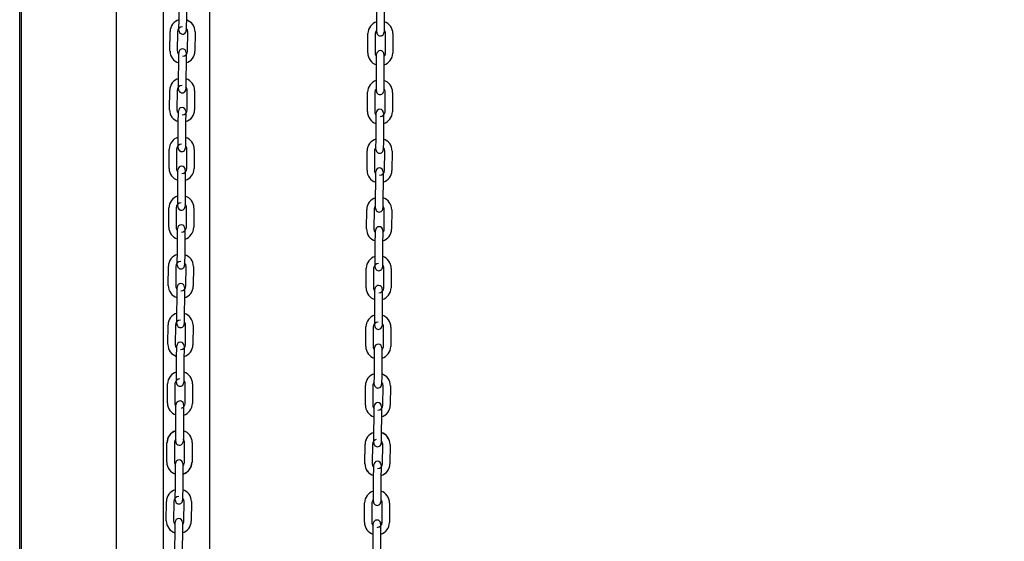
# Model space of a CAD drawing. Header units: inches. Extents: x 170 to 312, y 215 to 248.
# Tile 204 of 256: x 209.906 to 210.963, y 221.437 to 221.997. Entities that reach past the tile are written whole.
import ezdxf

# ---------------------------------------------------------------- set-up
doc = ezdxf.new("R2010")
doc.units = ezdxf.units.IN
doc.header["$LTSCALE"] = 0.25
doc.header["$MEASUREMENT"] = 0
doc.layers.add('ANNOTATIONS', color=1, linetype='Continuous')
doc.layers.add('MOTOR LH', color=7, linetype='Continuous')
doc.styles.add('ARIAL', font='arial.ttf', dxfattribs={"height": 0.09375})
doc.dimstyles.new('STANDARD$0', dxfattribs={"dimtxt": 0.09375, "dimasz": 0.09375, "dimexe": 0.03125, "dimexo": 0.046875, "dimgap": 0.09, "dimtad": 0, "dimtih": 1, "dimtoh": 1, "dimdec": 4, "dimzin": 0, "dimdsep": 46, "dimtxsty": 'ARIAL', "dimcen": 0.09, "dimadec": 0, "dimazin": 0, "dimtfac": 1, "dimtdec": 4, "dimtofl": 0, "dimtmove": 0, "dimatfit": 1, "dimfxl": 1, "dimtolj": 1, "dimtzin": 0, "dimarcsym": 0})

# ---------------------------------------------------------------- blocks, each defined once
blk = doc.blocks.new('*D154')
at = {"layer": 'ANNOTATIONS', "color": 0, "lineweight": -2, "transparency": 16777216}
for p, q in [((209.953, 224.4367), (211.799, 224.4367)), ((211.7677, 224.343), (211.7677, 222.6434)), ((211.7677, 220.5089), (211.7677, 222.2085)), ((211.0372, 220.4151), (211.799, 220.4151))]:
    blk.add_line(p, q, dxfattribs=at)
at = {"layer": 'ANNOTATIONS', "color": 0, "transparency": 16777216}
for points in [[(211.7521, 224.343), (211.7833, 224.343), (211.7677, 224.4367)], [(211.7521, 220.5089), (211.7833, 220.5089), (211.7677, 220.4151)]]:
    blk.add_solid(points, dxfattribs=at)
at = {"layer": 'defpoints', "color": 0, "transparency": 16777216}
for p in [(209.9061, 224.4367), (210.9903, 220.4151), (211.7677, 220.4151)]:
    blk.add_point(p, dxfattribs=at)
at = {"layer": 'ANNOTATIONS', "color": 0, "transparency": 16777216, "insert": (211.7677, 222.4259), "char_height": 0.09375, "attachment_point": 5, "style": 'ARIAL'}
blk.add_mtext('\\A1;OPENING\\PHEIGHT', dxfattribs=at)
blk = doc.blocks.new('*D155')
at = {"layer": 'ANNOTATIONS', "color": 0, "lineweight": -2, "transparency": 16777216}
for p, q in [((209.953, 225.2727), (212.4539, 225.2727)), ((212.4227, 225.179), (212.4227, 223.0613)), ((212.4227, 220.5089), (212.4227, 222.6265)), ((211.9575, 220.4151), (212.4539, 220.4151))]:
    blk.add_line(p, q, dxfattribs=at)
at = {"layer": 'ANNOTATIONS', "color": 0, "transparency": 16777216}
for points in [[(212.4071, 225.179), (212.4383, 225.179), (212.4227, 225.2727)], [(212.4071, 220.5089), (212.4383, 220.5089), (212.4227, 220.4151)]]:
    blk.add_solid(points, dxfattribs=at)
at = {"layer": 'defpoints', "color": 0, "transparency": 16777216}
for p in [(209.9061, 225.2727), (211.9107, 220.4151), (212.4227, 220.4151)]:
    blk.add_point(p, dxfattribs=at)
at = {"layer": 'ANNOTATIONS', "color": 0, "transparency": 16777216, "insert": (212.4227, 222.8439), "char_height": 0.09375, "attachment_point": 5, "style": 'ARIAL'}
blk.add_mtext('\\A1;TOTAL\\PHEIGHT', dxfattribs=at)

msp = doc.modelspace()

# ---------------------------------------------------------------- linework, layer by layer
at = {"layer": 'MOTOR LH'}
for p, q in [((209.90612, 220.41511), (209.90612, 225.91347)), ((209.90795, 220.41779), (209.90795, 225.22508)), ((210.01014, 220.41779), (210.01014, 225.22508)), ((210.06017, 224.94831), (210.06017, 220.41511)), ((210.1102, 220.41779), (210.1102, 224.60767)), ((210.07712, 221.99499), (210.07727, 222.01586)), ((210.08514, 222.0158), (210.08499, 221.99493)), ((210.28947, 221.99302), (210.28962, 222.01389)), ((210.29749, 222.01383), (210.29734, 221.99297)), ((210.07705, 221.98575), (210.07705, 221.98576)), ((210.06745, 221.96356), (210.0676, 221.98443)), ((210.07547, 221.98437), (210.07532, 221.96351)), ((210.08634, 221.96343), (210.08649, 221.98429)), ((210.09437, 221.98424), (210.09422, 221.96337)), ((210.2798, 221.96159), (210.27994, 221.98246)), ((210.28782, 221.9824), (210.28767, 221.96154)), ((210.29869, 221.96146), (210.29884, 221.98233)), ((210.30672, 221.98227), (210.30657, 221.9614)), ((210.07667, 221.93199), (210.07682, 221.95286)), ((210.0847, 221.9528), (210.08455, 221.93194)), ((210.28902, 221.93002), (210.28917, 221.95089)), ((210.29704, 221.95083), (210.2969, 221.92997)), ((210.07661, 221.92275), (210.07661, 221.92276)), ((210.067, 221.90056), (210.06715, 221.92143)), ((210.07502, 221.92137), (210.07488, 221.90051)), ((210.0859, 221.90043), (210.08605, 221.9213)), ((210.09392, 221.92124), (210.09377, 221.90037)), ((210.27935, 221.8986), (210.2795, 221.91946)), ((210.28737, 221.91941), (210.28722, 221.89854)), ((210.29825, 221.89846), (210.2984, 221.91933)), ((210.30627, 221.91927), (210.30612, 221.89841)), ((210.07623, 221.86899), (210.07638, 221.88986)), ((210.08425, 221.8898), (210.0841, 221.86894)), ((210.28858, 221.86703), (210.28872, 221.88789)), ((210.2966, 221.88784), (210.29645, 221.86697)), ((210.06656, 221.83757), (210.0667, 221.85843)), ((210.07458, 221.85838), (210.07443, 221.83751)), ((210.08545, 221.83743), (210.0856, 221.8583)), ((210.09347, 221.85824), (210.09333, 221.83738)), ((210.2789, 221.8356), (210.27905, 221.85646)), ((210.28693, 221.85641), (210.28678, 221.83554)), ((210.2978, 221.83546), (210.29795, 221.85633)), ((210.30582, 221.85627), (210.30568, 221.83541)), ((210.07578, 221.806), (210.07593, 221.82686)), ((210.0838, 221.82681), (210.08365, 221.80594)), ((210.28813, 221.80403), (210.28828, 221.82489)), ((210.29615, 221.82484), (210.296, 221.80397)), ((210.06611, 221.77459), (210.06626, 221.79543)), ((210.07413, 221.79538), (210.07398, 221.77451)), ((210.08501, 221.77443), (210.08515, 221.7953)), ((210.09303, 221.79524), (210.09288, 221.77438)), ((210.27846, 221.7726), (210.27861, 221.79346)), ((210.28648, 221.79341), (210.28633, 221.77254)), ((210.29736, 221.77247), (210.2975, 221.79333)), ((210.30538, 221.79327), (210.30523, 221.77241)), ((210.07534, 221.743), (210.07548, 221.76386)), ((210.08336, 221.76381), (210.08321, 221.74294)), ((210.28768, 221.74103), (210.28783, 221.76189)), ((210.29571, 221.76184), (210.29556, 221.74097)), ((210.06566, 221.7117), (210.06581, 221.73255)), ((210.07368, 221.73238), (210.07354, 221.71151)), ((210.08456, 221.71143), (210.08471, 221.7323)), ((210.09258, 221.73224), (210.09243, 221.71138)), ((210.28762, 221.73178), (210.28762, 221.7318)), ((210.27801, 221.7096), (210.27816, 221.73047)), ((210.28603, 221.73041), (210.28589, 221.70954)), ((210.29691, 221.70947), (210.29706, 221.73033)), ((210.30493, 221.73028), (210.30478, 221.70941)), ((210.07489, 221.68), (210.07504, 221.70086)), ((210.08291, 221.70081), (210.08276, 221.67994)), ((210.28724, 221.67803), (210.28739, 221.6989)), ((210.29526, 221.69884), (210.29511, 221.67797)), ((210.06522, 221.64881), (210.06537, 221.66966)), ((210.07324, 221.66938), (210.07309, 221.64851)), ((210.08411, 221.64844), (210.08426, 221.6693)), ((210.09214, 221.66925), (210.09199, 221.64838)), ((210.28717, 221.66879), (210.28717, 221.6688)), ((210.27757, 221.6466), (210.27771, 221.66747)), ((210.28559, 221.66741), (210.28544, 221.64655)), ((210.29646, 221.64647), (210.29661, 221.66733)), ((210.30449, 221.66728), (210.30434, 221.64641)), ((210.07312, 221.65205), (210.07309, 221.64851)), ((210.07444, 221.617), (210.07459, 221.63787)), ((210.08246, 221.63781), (210.08232, 221.61694)), ((210.28679, 221.61503), (210.28694, 221.6359)), ((210.29481, 221.63584), (210.29467, 221.61498)), ((210.06477, 221.58557), (210.06492, 221.60644)), ((210.07279, 221.60638), (210.07264, 221.58552)), ((210.08367, 221.58544), (210.08382, 221.6063)), ((210.09169, 221.60625), (210.09154, 221.58538)), ((210.27712, 221.5836), (210.27727, 221.60447)), ((210.28514, 221.60441), (210.28499, 221.58355)), ((210.29602, 221.58347), (210.29617, 221.60434)), ((210.30404, 221.60428), (210.30389, 221.58341)), ((210.07362, 221.55367), (210.07377, 221.57454)), ((210.08202, 221.57481), (210.08187, 221.55395)), ((210.28635, 221.55216), (210.2865, 221.57303)), ((210.28635, 221.55203), (210.28649, 221.5729)), ((210.29437, 221.57297), (210.29422, 221.55198)), ((210.29438, 221.57478), (210.29437, 221.57284)), ((210.06395, 221.52224), (210.0641, 221.54311)), ((210.07235, 221.54338), (210.0722, 221.52252)), ((210.08285, 221.52211), (210.083, 221.54297)), ((210.09124, 221.54325), (210.0911, 221.52238)), ((210.27667, 221.52061), (210.27682, 221.54147)), ((210.27668, 221.52073), (210.27682, 221.54147)), ((210.27682, 221.54147), (210.27682, 221.5416)), ((210.2847, 221.54154), (210.28455, 221.52068)), ((210.2847, 221.54142), (210.28455, 221.52068)), ((210.28628, 221.54278), (210.28628, 221.54309)), ((210.28628, 221.54279), (210.28628, 221.54283)), ((210.29416, 221.54285), (210.29415, 221.54273)), ((210.29557, 221.52047), (210.29572, 221.54134)), ((210.29557, 221.5206), (210.29572, 221.54134)), ((210.29572, 221.54134), (210.29572, 221.54146)), ((210.30359, 221.54141), (210.30345, 221.52054)), ((210.30359, 221.54128), (210.30345, 221.52042)), ((210.28455, 221.52068), (210.28455, 221.52055)), ((210.07318, 221.49068), (210.07332, 221.51155)), ((210.0812, 221.51149), (210.08105, 221.49062)), ((210.2859, 221.48917), (210.28605, 221.51004)), ((210.29392, 221.50998), (210.29377, 221.48911)), ((210.0635, 221.45925), (210.06365, 221.48012)), ((210.07153, 221.48006), (210.07138, 221.4592)), ((210.07311, 221.48143), (210.07311, 221.48145)), ((210.0824, 221.45912), (210.08255, 221.47998)), ((210.09042, 221.47993), (210.09027, 221.45906)), ((210.27623, 221.45774), (210.27638, 221.47861)), ((210.28425, 221.47855), (210.2841, 221.45769)), ((210.29513, 221.45761), (210.29527, 221.47847)), ((210.30315, 221.47842), (210.303, 221.45755)), ((210.07273, 221.42769), (210.07288, 221.44855)), ((210.08075, 221.4485), (210.0806, 221.42763)), ((210.28545, 221.42618), (210.2856, 221.44705)), ((210.29348, 221.44699), (210.29333, 221.42612))]:
    msp.add_line(p, q, dxfattribs=at)
at = {"layer": 'MOTOR LH', "flags": 128}
for points in [[(210.07705, 221.98574), (210.07705, 221.98592), (210.07706, 221.98644), (210.07706, 221.9873), (210.07707, 221.98845), (210.07708, 221.98985), (210.07709, 221.99145), (210.07711, 221.99319), (210.07712, 221.99499)], [(210.08494, 221.98808), (210.08494, 221.98724), (210.08493, 221.98639), (210.08493, 221.98586), (210.08493, 221.98572)], [(210.08493, 221.98586), (210.08493, 221.98568)], [(210.08499, 221.99493), (210.08498, 221.99313), (210.08497, 221.99139), (210.08496, 221.98979), (210.08495, 221.98839), (210.08494, 221.98724)], [(210.2894, 221.98378), (210.2894, 221.98395), (210.28941, 221.98448), (210.28941, 221.98533), (210.28942, 221.98617)], [(210.28941, 221.98533), (210.28942, 221.98648), (210.28943, 221.98788), (210.28944, 221.98948), (210.28946, 221.99122), (210.28947, 221.99302)], [(210.29729, 221.98611), (210.29729, 221.98527), (210.29728, 221.98442), (210.29728, 221.98389), (210.29728, 221.98372)], [(210.29734, 221.99297), (210.29733, 221.99116), (210.29732, 221.98943), (210.29731, 221.98783), (210.2973, 221.98642), (210.29729, 221.98527)], [(210.07895, 221.98234), (210.07946, 221.98208), (210.08096, 221.98177)], [(210.2894, 221.98377), (210.2894, 221.98395)], [(210.07682, 221.95286), (210.07683, 221.95466), (210.07685, 221.9564), (210.07686, 221.958), (210.07687, 221.9594), (210.07688, 221.96055)], [(210.07687, 221.95972), (210.07688, 221.96055), (210.07688, 221.96141), (210.07689, 221.96193), (210.07689, 221.9621)], [(210.07689, 221.96193), (210.07689, 221.96211)], [(210.08476, 221.96205), (210.08476, 221.96188), (210.08476, 221.96135), (210.08475, 221.96049), (210.08474, 221.95934), (210.08473, 221.95794), (210.08472, 221.95634), (210.08471, 221.95461), (210.0847, 221.9528)], [(210.28917, 221.95089), (210.28918, 221.95269), (210.2892, 221.95443), (210.28921, 221.95603), (210.28922, 221.95743), (210.28923, 221.95858)], [(210.28922, 221.95775), (210.28923, 221.95858), (210.28923, 221.95944), (210.28924, 221.95996), (210.28924, 221.96013)], [(210.28924, 221.95996), (210.28924, 221.96014)], [(210.2971, 221.95853), (210.29709, 221.95738), (210.29708, 221.95597), (210.29707, 221.95437), (210.29706, 221.95264), (210.29704, 221.95083)], [(210.29711, 221.96009), (210.29711, 221.95991), (210.29711, 221.95938), (210.2971, 221.95853), (210.29709, 221.9577)], [(210.07661, 221.92274), (210.07661, 221.92292), (210.07661, 221.92344), (210.07662, 221.9243), (210.07663, 221.92545), (210.07664, 221.92685), (210.07665, 221.92845), (210.07666, 221.93019), (210.07667, 221.93199)], [(210.0845, 221.92508), (210.08449, 221.92424), (210.08449, 221.92339), (210.08448, 221.92286), (210.08448, 221.92272)], [(210.08448, 221.92286), (210.08448, 221.92268)], [(210.08455, 221.93194), (210.08453, 221.93013), (210.08452, 221.9284), (210.08451, 221.9268), (210.0845, 221.92539), (210.08449, 221.92424)], [(210.28896, 221.92077), (210.28896, 221.92095), (210.28896, 221.92148), (210.28897, 221.92233), (210.28897, 221.92317)], [(210.28897, 221.92233), (210.28898, 221.92348), (210.28899, 221.92488), (210.289, 221.92648), (210.28901, 221.92822), (210.28902, 221.93002)], [(210.29685, 221.92311), (210.29684, 221.92228), (210.29684, 221.92142), (210.29683, 221.92089), (210.29683, 221.92075)], [(210.2969, 221.92997), (210.29688, 221.92816), (210.29687, 221.92643), (210.29686, 221.92483), (210.29685, 221.92343), (210.29684, 221.92228)], [(210.07851, 221.91934), (210.07901, 221.91909), (210.08052, 221.91878)], [(210.29683, 221.92089), (210.29683, 221.92072)], [(210.07638, 221.88986), (210.07639, 221.89166), (210.0764, 221.8934), (210.07641, 221.895), (210.07642, 221.8964), (210.07643, 221.89755)], [(210.07642, 221.89672), (210.07643, 221.89755), (210.07644, 221.89841), (210.07644, 221.89893), (210.07644, 221.8991)], [(210.07644, 221.89893), (210.07644, 221.89911)], [(210.08431, 221.89906), (210.08431, 221.89888), (210.08431, 221.89835), (210.0843, 221.8975), (210.0843, 221.89635), (210.08429, 221.89494), (210.08427, 221.89334), (210.08426, 221.89161), (210.08425, 221.8898)], [(210.28872, 221.88789), (210.28874, 221.8897), (210.28875, 221.89143), (210.28876, 221.89303), (210.28877, 221.89443), (210.28878, 221.89558)], [(210.28877, 221.89475), (210.28878, 221.89558), (210.28879, 221.89644), (210.28879, 221.89697), (210.28879, 221.89714)], [(210.29666, 221.89709), (210.29666, 221.89691), (210.29666, 221.89638), (210.29665, 221.89553), (210.29665, 221.89438), (210.29664, 221.89298), (210.29662, 221.89138), (210.29661, 221.88964), (210.2966, 221.88784)], [(210.07616, 221.85974), (210.07616, 221.85992), (210.07617, 221.86045), (210.07617, 221.8613), (210.07618, 221.86245), (210.07619, 221.86385), (210.0762, 221.86545), (210.07621, 221.86719), (210.07623, 221.86899)], [(210.0841, 221.86894), (210.08409, 221.86713), (210.08408, 221.8654), (210.08406, 221.8638), (210.08405, 221.8624), (210.08405, 221.86125)], [(210.08405, 221.86208), (210.08405, 221.86125), (210.08404, 221.86039), (210.08404, 221.85986), (210.08404, 221.85969)], [(210.28851, 221.85778), (210.28851, 221.85795), (210.28852, 221.85848), (210.28852, 221.85933), (210.28853, 221.86017)], [(210.28852, 221.85933), (210.28853, 221.86048), (210.28854, 221.86189), (210.28855, 221.86349), (210.28856, 221.86522), (210.28858, 221.86703)], [(210.2964, 221.86012), (210.2964, 221.85928), (210.29639, 221.85842), (210.29639, 221.8579), (210.29638, 221.85772)], [(210.29645, 221.86697), (210.29644, 221.86517), (210.29643, 221.86343), (210.29641, 221.86183), (210.2964, 221.86043), (210.2964, 221.85928)], [(210.07806, 221.85635), (210.07857, 221.85609), (210.08007, 221.85578)], [(210.28851, 221.85777), (210.28851, 221.85795)], [(210.07593, 221.82686), (210.07594, 221.82867), (210.07595, 221.8304), (210.07597, 221.832), (210.07598, 221.8334), (210.07598, 221.83455)], [(210.07598, 221.83372), (210.07598, 221.83455), (210.07599, 221.83541), (210.07599, 221.83593), (210.07599, 221.8361)], [(210.07599, 221.83593), (210.07599, 221.83611)], [(210.08387, 221.83606), (210.08387, 221.83588), (210.08386, 221.83535), (210.08386, 221.8345), (210.08385, 221.83335), (210.08384, 221.83194), (210.08383, 221.83035), (210.08382, 221.82861), (210.0838, 221.82681)], [(210.28828, 221.82489), (210.28829, 221.8267), (210.2883, 221.82843), (210.28832, 221.83003), (210.28833, 221.83143), (210.28833, 221.83259)], [(210.28833, 221.83175), (210.28833, 221.83259), (210.28834, 221.83344), (210.28834, 221.83397), (210.28834, 221.83414)], [(210.28834, 221.83397), (210.28834, 221.83414)], [(210.29622, 221.83409), (210.29622, 221.83391), (210.29621, 221.83338), (210.29621, 221.83253), (210.2962, 221.83138), (210.29619, 221.82998), (210.29618, 221.82838), (210.29617, 221.82664), (210.29615, 221.82484)], [(210.07572, 221.79674), (210.07572, 221.79692), (210.07572, 221.79745), (210.07573, 221.7983), (210.07573, 221.79945), (210.07574, 221.80086), (210.07576, 221.80245), (210.07577, 221.80419), (210.07578, 221.806)], [(210.08365, 221.80594), (210.08364, 221.80413), (210.08363, 221.8024), (210.08362, 221.8008), (210.08361, 221.7994), (210.0836, 221.79825)], [(210.08361, 221.79909), (210.0836, 221.79825), (210.08359, 221.79739), (210.08359, 221.79687), (210.08359, 221.79669)], [(210.28807, 221.79548), (210.28808, 221.79633), (210.28808, 221.79749), (210.28809, 221.79889), (210.28811, 221.80049), (210.28812, 221.80222), (210.28813, 221.80403)], [(210.28807, 221.79478), (210.28807, 221.79495), (210.28807, 221.79548), (210.28808, 221.79633), (210.28808, 221.79717)], [(210.28807, 221.79478), (210.28807, 221.79495)], [(210.29596, 221.79712), (210.29595, 221.79628), (210.29594, 221.79542), (210.29594, 221.7949), (210.29594, 221.79472)], [(210.296, 221.80397), (210.29599, 221.80217), (210.29598, 221.80043), (210.29597, 221.79883), (210.29596, 221.79743), (210.29595, 221.79628)], [(210.07761, 221.79335), (210.07812, 221.79309), (210.07962, 221.79278)], [(210.07548, 221.76386), (210.0755, 221.76567), (210.07551, 221.7674), (210.07552, 221.769), (210.07553, 221.7704), (210.07554, 221.77156)], [(210.07553, 221.77072), (210.07554, 221.77156), (210.07554, 221.77241), (210.07555, 221.77294), (210.07555, 221.77311)], [(210.07555, 221.77294), (210.07555, 221.77311)], [(210.08342, 221.77306), (210.08342, 221.77288), (210.08342, 221.77235), (210.08341, 221.7715), (210.0834, 221.77035), (210.08339, 221.76895), (210.08338, 221.76735), (210.08337, 221.76561), (210.08336, 221.76381)], [(210.28783, 221.76189), (210.28785, 221.7637), (210.28786, 221.76544), (210.28787, 221.76703), (210.28788, 221.76844), (210.28789, 221.76959)], [(210.28788, 221.76876), (210.28789, 221.76959), (210.28789, 221.77044), (210.2879, 221.77097), (210.2879, 221.77115)], [(210.29576, 221.76953), (210.29575, 221.76838), (210.29574, 221.76698), (210.29573, 221.76538), (210.29572, 221.76364), (210.29571, 221.76184)], [(210.29577, 221.77109), (210.29577, 221.77091), (210.29577, 221.77039), (210.29576, 221.76953), (210.29576, 221.7687)], [(210.07527, 221.73375), (210.07527, 221.73392), (210.07527, 221.73445), (210.07528, 221.7353), (210.07529, 221.73645), (210.0753, 221.73786), (210.07531, 221.73946), (210.07532, 221.74119), (210.07534, 221.743)], [(210.08321, 221.74294), (210.0832, 221.74114), (210.08318, 221.7394), (210.08317, 221.7378), (210.08316, 221.7364), (210.08315, 221.73525)], [(210.08316, 221.73609), (210.08315, 221.73525), (210.08315, 221.73439), (210.08314, 221.73387), (210.08314, 221.73372)], [(210.08314, 221.73387), (210.08314, 221.73369)], [(210.28762, 221.73178), (210.28762, 221.73196), (210.28762, 221.73248), (210.28763, 221.73334), (210.28764, 221.73449), (210.28765, 221.73589), (210.28766, 221.73749), (210.28767, 221.73922), (210.28768, 221.74103)], [(210.29551, 221.73412), (210.2955, 221.73328), (210.2955, 221.73243), (210.29549, 221.7319), (210.29549, 221.73176)], [(210.29549, 221.7319), (210.29549, 221.73172)], [(210.29556, 221.74097), (210.29555, 221.73917), (210.29553, 221.73743), (210.29552, 221.73583), (210.29551, 221.73443), (210.2955, 221.73328)], [(210.07717, 221.73035), (210.07767, 221.73009), (210.07918, 221.72978)], [(210.07509, 221.70772), (210.07509, 221.70856), (210.0751, 221.70941), (210.0751, 221.70994), (210.0751, 221.71012)], [(210.07504, 221.70086), (210.07505, 221.70267), (210.07506, 221.7044), (210.07507, 221.706), (210.07508, 221.70741), (210.07509, 221.70856)], [(210.08298, 221.71006), (210.08298, 221.70988), (210.08297, 221.70936), (210.08297, 221.7085), (210.08296, 221.70735), (210.08295, 221.70595), (210.08294, 221.70435), (210.08292, 221.70261), (210.08291, 221.70081)], [(210.28739, 221.6989), (210.2874, 221.7007), (210.28741, 221.70244), (210.28742, 221.70404), (210.28743, 221.70544), (210.28744, 221.70659)], [(210.28744, 221.70576), (210.28744, 221.70659), (210.28745, 221.70744), (210.28745, 221.70797), (210.28745, 221.70815)], [(210.29533, 221.70809), (210.29532, 221.70791), (210.29532, 221.70739), (210.29532, 221.70653), (210.29531, 221.70538), (210.2953, 221.70398), (210.29529, 221.70238), (210.29527, 221.70065), (210.29526, 221.69884)], [(210.07482, 221.67075), (210.07482, 221.67092), (210.07483, 221.67145), (210.07483, 221.67231), (210.07484, 221.67346), (210.07485, 221.67486), (210.07486, 221.67646), (210.07488, 221.67819), (210.07489, 221.68)], [(210.08276, 221.67994), (210.08275, 221.67814), (210.08274, 221.6764), (210.08273, 221.6748), (210.08272, 221.6734), (210.08271, 221.67225)], [(210.08271, 221.67309), (210.08271, 221.67225), (210.0827, 221.6714), (210.0827, 221.67087), (210.0827, 221.67073)], [(210.0827, 221.67087), (210.0827, 221.67069)], [(210.28717, 221.66878), (210.28717, 221.66896), (210.28718, 221.66948), (210.28718, 221.67034), (210.28719, 221.67149), (210.2872, 221.67289), (210.28721, 221.67449), (210.28723, 221.67623), (210.28724, 221.67803)], [(210.29506, 221.67112), (210.29506, 221.67028), (210.29505, 221.66943), (210.29505, 221.6689), (210.29505, 221.66876)], [(210.29505, 221.6689), (210.29505, 221.66872)], [(210.29511, 221.67797), (210.2951, 221.67617), (210.29509, 221.67443), (210.29508, 221.67283), (210.29507, 221.67143), (210.29506, 221.67028)], [(210.07672, 221.66735), (210.07723, 221.66709), (210.07873, 221.66678)], [(210.07464, 221.64473), (210.07465, 221.64556), (210.07465, 221.64641), (210.07466, 221.64694), (210.07466, 221.64711)], [(210.07466, 221.64694), (210.07466, 221.64712)], [(210.08253, 221.64706), (210.08253, 221.64688), (210.08253, 221.64636), (210.08252, 221.6455), (210.08251, 221.64435), (210.0825, 221.64295), (210.08249, 221.64135), (210.08248, 221.63961), (210.08246, 221.63781)], [(210.07459, 221.63787), (210.0746, 221.63967), (210.07462, 221.64141), (210.07463, 221.64301), (210.07464, 221.64441), (210.07465, 221.64556)], [(210.28694, 221.6359), (210.28695, 221.6377), (210.28697, 221.63944), (210.28698, 221.64104), (210.28699, 221.64244), (210.287, 221.64359)], [(210.28699, 221.64276), (210.287, 221.64359), (210.287, 221.64445), (210.287, 221.64497), (210.28701, 221.64515)], [(210.29487, 221.64353), (210.29486, 221.64238), (210.29485, 221.64098), (210.29484, 221.63938), (210.29483, 221.63765), (210.29481, 221.63584)], [(210.29488, 221.64509), (210.29488, 221.64492), (210.29488, 221.64439), (210.29487, 221.64353), (210.29486, 221.6427)], [(210.07438, 221.60775), (210.07438, 221.60793), (210.07438, 221.60845), (210.07439, 221.60931), (210.0744, 221.61046), (210.07441, 221.61186), (210.07442, 221.61346), (210.07443, 221.6152), (210.07444, 221.617)], [(210.08232, 221.61694), (210.0823, 221.61514), (210.08229, 221.6134), (210.08228, 221.6118), (210.08227, 221.6104), (210.08226, 221.60925)], [(210.28674, 221.60734), (210.28675, 221.60849), (210.28676, 221.60989), (210.28677, 221.61149), (210.28678, 221.61323), (210.28679, 221.61503)], [(210.29467, 221.61498), (210.29465, 221.61317), (210.29464, 221.61144), (210.29463, 221.60984), (210.29462, 221.60843), (210.29461, 221.60728)], [(210.08227, 221.61009), (210.08226, 221.60925), (210.08226, 221.6084), (210.08225, 221.60787), (210.08225, 221.60769)], [(210.28673, 221.60579), (210.28673, 221.60596), (210.28673, 221.60648), (210.28674, 221.60734), (210.28674, 221.60818)], [(210.28673, 221.60578), (210.28673, 221.60596)], [(210.29462, 221.60812), (210.29461, 221.60728), (210.29461, 221.60643), (210.2946, 221.6059), (210.2946, 221.60576)], [(210.2946, 221.6059), (210.2946, 221.60572)], [(210.07628, 221.60435), (210.07678, 221.60409), (210.07829, 221.60378)], [(210.07382, 221.58214), (210.07383, 221.58223), (210.07383, 221.58308), (210.07383, 221.58361), (210.07384, 221.58379)], [(210.08208, 221.58406), (210.08208, 221.58389), (210.08208, 221.58336), (210.08207, 221.5825), (210.08207, 221.58135), (210.08206, 221.57995), (210.08204, 221.57835), (210.08203, 221.57662), (210.08202, 221.57481)], [(210.29443, 221.5821), (210.29414, 221.5836), (210.29374, 221.58436)], [(210.07377, 221.57454), (210.07378, 221.57634), (210.0738, 221.57808), (210.07381, 221.57968), (210.07382, 221.58108), (210.07383, 221.58223)], [(210.28649, 221.5729), (210.28651, 221.5747), (210.28652, 221.57657)], [(210.2865, 221.57303), (210.28651, 221.57483)], [(210.28652, 221.57644), (210.28653, 221.57817)], [(210.28653, 221.57804), (210.28654, 221.57957)], [(210.28654, 221.57944), (210.28655, 221.58059), (210.28656, 221.58157)], [(210.28654, 221.57957), (210.28655, 221.58072)], [(210.28656, 221.5821), (210.28656, 221.58228)], [(210.28656, 221.58197), (210.28656, 221.58215)], [(210.28656, 221.58145), (210.28656, 221.5821)], [(210.29442, 221.58066), (210.29441, 221.57939), (210.2944, 221.57798), (210.29439, 221.57638), (210.29438, 221.57465)], [(210.29442, 221.57951), (210.29441, 221.57811), (210.29439, 221.57651), (210.29438, 221.57478)], [(210.29443, 221.58222), (210.29443, 221.58204), (210.29443, 221.58152), (210.29442, 221.58066)], [(210.29443, 221.5821), (210.29443, 221.58192), (210.29443, 221.58139), (210.29442, 221.58054)], [(210.07357, 221.54598), (210.07358, 221.54713), (210.07359, 221.54853), (210.0736, 221.55013), (210.07361, 221.55187), (210.07362, 221.55367)], [(210.08187, 221.55395), (210.08186, 221.55214), (210.08185, 221.55041), (210.08183, 221.54881), (210.08182, 221.5474), (210.08182, 221.54625)], [(210.28633, 221.55036), (210.28635, 221.55216)], [(210.28633, 221.55023), (210.28635, 221.55203)], [(210.29422, 221.55211), (210.29421, 221.5503)], [(210.29422, 221.55198), (210.29421, 221.55017)], [(210.07356, 221.54443), (210.07356, 221.5446), (210.07356, 221.54512), (210.07357, 221.54598), (210.07357, 221.54674)], [(210.07356, 221.54442), (210.07356, 221.5446)], [(210.07478, 221.54154), (210.07596, 221.54076), (210.07747, 221.54045)], [(210.08182, 221.54635), (210.08182, 221.54625), (210.08181, 221.5454), (210.08181, 221.54487), (210.08181, 221.54473)], [(210.08181, 221.54487), (210.08181, 221.54469)], [(210.28628, 221.54296), (210.28629, 221.54361)], [(210.28629, 221.54349), (210.28629, 221.54434), (210.2863, 221.54549), (210.28631, 221.54689), (210.28632, 221.54849), (210.28633, 221.55036)], [(210.28629, 221.54361), (210.28629, 221.54447), (210.2863, 221.54562), (210.28631, 221.54702), (210.28632, 221.54862)], [(210.29416, 221.54343), (210.29416, 221.5429), (210.29415, 221.54273)], [(210.2942, 221.54856), (210.29418, 221.54697), (210.29417, 221.54556), (210.29417, 221.54441), (210.29416, 221.54356), (210.29416, 221.54303), (210.29416, 221.54285)], [(210.29417, 221.54512), (210.29417, 221.54429), (210.29416, 221.54343), (210.29416, 221.54293)], [(210.29421, 221.5503), (210.2942, 221.54844), (210.29418, 221.54684), (210.29417, 221.54544), (210.29417, 221.54429)], [(210.07338, 221.51914), (210.07338, 221.51924), (210.07338, 221.52009), (210.07339, 221.52062), (210.07339, 221.5208)], [(210.08126, 221.52074), (210.08126, 221.52056), (210.08126, 221.52004), (210.08125, 221.51918), (210.08125, 221.51834)], [(210.07332, 221.51155), (210.07334, 221.51335), (210.07335, 221.51509), (210.07336, 221.51669), (210.07337, 221.51809), (210.07338, 221.51924)], [(210.08125, 221.51918), (210.08124, 221.51803), (210.08123, 221.51663), (210.08122, 221.51503), (210.08121, 221.51329), (210.0812, 221.51149)], [(210.08221, 221.51935), (210.08164, 221.51869), (210.08124, 221.51833)], [(210.28605, 221.51004), (210.28606, 221.51184), (210.28607, 221.51358), (210.28608, 221.51518), (210.28609, 221.51658), (210.2861, 221.51773)], [(210.2861, 221.51689), (210.2861, 221.51773), (210.28611, 221.51858), (210.28611, 221.51911), (210.28611, 221.51929)], [(210.29399, 221.51923), (210.29399, 221.51905), (210.29398, 221.51853), (210.29398, 221.51767), (210.29397, 221.51652), (210.29396, 221.51512), (210.29395, 221.51352), (210.29394, 221.51179), (210.29392, 221.50998)], [(210.07311, 221.48143), (210.07311, 221.48161), (210.07311, 221.48213), (210.07312, 221.48299), (210.07313, 221.48414), (210.07314, 221.48554), (210.07315, 221.48714), (210.07316, 221.48887), (210.07318, 221.49068)], [(210.08105, 221.49062), (210.08104, 221.48882), (210.08102, 221.48708), (210.08101, 221.48548), (210.081, 221.48408), (210.08099, 221.48293)], [(210.28585, 221.48148), (210.28585, 221.48263), (210.28586, 221.48403), (210.28588, 221.48563), (210.28589, 221.48737), (210.2859, 221.48917)], [(210.29377, 221.48911), (210.29376, 221.48731), (210.29375, 221.48557), (210.29374, 221.48397), (210.29373, 221.48257), (210.29372, 221.48142)], [(210.081, 221.48377), (210.08099, 221.48293), (210.08099, 221.48208), (210.08098, 221.48155), (210.08098, 221.48137)], [(210.28583, 221.47992), (210.28584, 221.4801), (210.28584, 221.48062), (210.28585, 221.48148), (210.28585, 221.48232)], [(210.29373, 221.48226), (210.29372, 221.48142), (210.29371, 221.48057), (210.29371, 221.48004), (210.29371, 221.47986)], [(210.07293, 221.45541), (210.07293, 221.45625), (210.07294, 221.4571), (210.07294, 221.45763), (210.07294, 221.4578)], [(210.07294, 221.45763), (210.07294, 221.45781)], [(210.08082, 221.45775), (210.08081, 221.45757), (210.08081, 221.45705), (210.0808, 221.45619), (210.0808, 221.45535)], [(210.29247, 221.45897), (210.29325, 221.45775), (210.29354, 221.45624)], [(210.07288, 221.44855), (210.07289, 221.45036), (210.0729, 221.4521), (210.07291, 221.45369), (210.07292, 221.4551), (210.07293, 221.45625)], [(210.0808, 221.45619), (210.0808, 221.45504), (210.08079, 221.45364), (210.08078, 221.45204), (210.08076, 221.4503), (210.08075, 221.4485)], [(210.2856, 221.44705), (210.28561, 221.44885), (210.28563, 221.45059), (210.28564, 221.45219), (210.28565, 221.45359), (210.28566, 221.45474)], [(210.28565, 221.4539), (210.28566, 221.45474), (210.28566, 221.45559), (210.28567, 221.45612), (210.28567, 221.4563)], [(210.29354, 221.45624), (210.29354, 221.45606), (210.29354, 221.45554), (210.29353, 221.45468), (210.29352, 221.45353), (210.29351, 221.45213), (210.2935, 221.45053), (210.29349, 221.44879), (210.29348, 221.44699)]]:
    msp.add_lwpolyline(points, dxfattribs=at)
at = {"layer": 'MOTOR LH'}
for centre, radius, start, end in [((210.08078, 221.98433), 0.01319, 106.06756, 179.59345), ((210.08118, 221.98433), 0.01319, 359.59345, 73.11934), ((210.08078, 221.98433), 0.00531, 89.59345, 179.59345), ((210.08099, 221.98571), 0.00394, 179.59345, 359.59347), ((210.08118, 221.98433), 0.00531, 359.59345, 44.86854), ((210.29313, 221.98237), 0.01319, 106.06756, 179.59345), ((210.29313, 221.98237), 0.00531, 134.31796, 179.59345), ((210.29353, 221.98236), 0.00531, 359.59345, 44.86837), ((210.29353, 221.98236), 0.01319, 359.59345, 73.11934), ((210.29334, 221.98374), 0.00394, 179.59345, 359.59347), ((210.08082, 221.96208), 0.00394, 359.59345, 179.59343), ((210.29317, 221.96011), 0.00394, 359.59345, 179.59343), ((210.08064, 221.96347), 0.01319, 179.59345, 253.12364), ((210.08064, 221.96347), 0.00531, 179.59345, 224.88332), ((210.08103, 221.96347), 0.00531, 269.59345, 359.59345), ((210.08103, 221.96347), 0.01319, 286.07186, 359.59345), ((210.29299, 221.9615), 0.01319, 179.59345, 253.12364), ((210.29299, 221.9615), 0.00531, 179.59345, 224.88293), ((210.29338, 221.9615), 0.01319, 286.07186, 359.59345), ((210.29338, 221.9615), 0.00531, 314.33295, 359.59345), ((210.08034, 221.92134), 0.01319, 106.06756, 179.59345), ((210.08073, 221.92133), 0.01319, 359.59345, 73.11934), ((210.29269, 221.91937), 0.01319, 106.06756, 179.59345), ((210.08034, 221.92134), 0.00531, 89.59345, 179.59345), ((210.08054, 221.92271), 0.00394, 179.59345, 359.59347), ((210.08073, 221.92133), 0.00531, 359.59345, 44.86854), ((210.29269, 221.91937), 0.00531, 134.31812, 179.59345), ((210.29308, 221.91937), 0.00531, 359.59345, 44.86854), ((210.29308, 221.91937), 0.01319, 359.59345, 73.11934), ((210.29289, 221.92074), 0.00394, 179.59345, 359.59347), ((210.08019, 221.90047), 0.01319, 179.59345, 253.12364), ((210.08019, 221.90047), 0.00531, 179.59345, 224.88354), ((210.08038, 221.89908), 0.00394, 359.59345, 179.59343), ((210.08058, 221.90047), 0.00531, 269.59345, 359.59345), ((210.08058, 221.90047), 0.01319, 286.07186, 359.59345), ((210.29273, 221.89712), 0.00394, 359.59345, 179.59343), ((210.29254, 221.8985), 0.01319, 179.59345, 253.12364), ((210.29254, 221.8985), 0.00531, 179.59345, 224.88293), ((210.29293, 221.8985), 0.00531, 269.59345, 359.59345), ((210.29293, 221.8985), 0.01319, 286.07186, 359.59345), ((210.07989, 221.85834), 0.01319, 106.06756, 179.59345), ((210.08029, 221.85833), 0.01319, 359.59345, 73.11934), ((210.29224, 221.85637), 0.01319, 106.06756, 179.59345), ((210.29264, 221.85637), 0.01319, 359.59345, 73.11934), ((210.07989, 221.85834), 0.00531, 89.59345, 179.59345), ((210.0801, 221.85971), 0.00394, 179.59345, 359.59347), ((210.08029, 221.85833), 0.00531, 359.59345, 44.86854), ((210.29224, 221.85637), 0.00531, 134.31777, 179.59345), ((210.29264, 221.85637), 0.00531, 359.59345, 44.86818), ((210.29245, 221.85775), 0.00394, 179.59345, 359.59347), ((210.07974, 221.83747), 0.01319, 179.59345, 253.12364), ((210.07974, 221.83747), 0.00531, 179.59345, 224.8832), ((210.07993, 221.83608), 0.00394, 359.59345, 179.59343), ((210.08014, 221.83747), 0.00531, 269.59345, 359.59345), ((210.08014, 221.83747), 0.01319, 286.07186, 359.59345), ((210.29228, 221.83412), 0.00394, 359.59345, 179.59343), ((210.29209, 221.8355), 0.01319, 179.59345, 253.12364), ((210.29209, 221.8355), 0.00531, 179.59345, 224.88293), ((210.29249, 221.8355), 0.00531, 269.59345, 359.59345), ((210.29249, 221.8355), 0.01319, 286.07186, 359.59345), ((210.07945, 221.79534), 0.01319, 106.06756, 179.59345), ((210.07984, 221.79534), 0.01319, 359.59345, 73.11934), ((210.2918, 221.79337), 0.01319, 106.06756, 179.59345), ((210.29219, 221.79337), 0.01319, 359.59345, 73.11934), ((210.07945, 221.79534), 0.00531, 89.59345, 179.59345), ((210.07965, 221.79672), 0.00394, 179.59345, 359.59347), ((210.07984, 221.79534), 0.00531, 359.59345, 44.86835), ((210.2918, 221.79337), 0.00531, 134.31819, 179.59345), ((210.292, 221.79475), 0.00394, 179.59345, 359.59347), ((210.29219, 221.79337), 0.00531, 359.59345, 44.86814), ((210.0793, 221.77459), 0.01319, 179.59345, 253.12364), ((210.0793, 221.77447), 0.00531, 179.59345, 224.88327), ((210.07949, 221.77309), 0.00394, 359.59345, 179.59343), ((210.07969, 221.77447), 0.00531, 269.59345, 359.59345), ((210.07969, 221.77447), 0.01319, 286.07186, 359.59345), ((210.29184, 221.77112), 0.00394, 359.59345, 179.59343), ((210.29165, 221.77251), 0.01319, 179.59345, 253.12364), ((210.29165, 221.77251), 0.00531, 179.59345, 224.88293), ((210.29204, 221.7725), 0.01319, 286.07186, 359.59345), ((210.29204, 221.7725), 0.00531, 314.33305, 359.59345), ((210.079, 221.73245), 0.01319, 106.06756, 179.59345), ((210.07939, 221.73234), 0.01319, 359.59345, 73.11934), ((210.29135, 221.73037), 0.01319, 106.06756, 179.59345), ((210.29174, 221.73037), 0.01319, 359.59345, 73.11934), ((210.079, 221.73234), 0.00531, 89.59345, 179.59345), ((210.07921, 221.73372), 0.00394, 179.59345, 359.59347), ((210.07939, 221.73234), 0.00531, 359.59345, 44.86819), ((210.29135, 221.73037), 0.00531, 89.59345, 179.59345), ((210.29156, 221.73175), 0.00394, 179.59345, 359.59347), ((210.29174, 221.73037), 0.00531, 359.59345, 44.8683), ((210.07885, 221.7117), 0.01319, 179.59345, 253.12364), ((210.07885, 221.71148), 0.00531, 179.59345, 224.88327), ((210.07904, 221.71009), 0.00394, 359.59345, 179.59343), ((210.07925, 221.71147), 0.00531, 269.59345, 359.59345), ((210.07925, 221.71147), 0.01319, 286.07186, 359.59345), ((210.29139, 221.70812), 0.00394, 359.59345, 179.59343), ((210.2912, 221.70951), 0.01319, 179.59345, 253.12364), ((210.2912, 221.70951), 0.00531, 179.59345, 224.88293), ((210.29159, 221.7095), 0.00531, 269.59345, 359.59345), ((210.29159, 221.7095), 0.01319, 286.07186, 359.59345), ((210.07855, 221.66957), 0.01319, 106.06756, 179.59345), ((210.07895, 221.66934), 0.01319, 359.59345, 73.11934), ((210.2909, 221.66737), 0.01319, 106.06756, 179.59345), ((210.2913, 221.66737), 0.01319, 359.59345, 73.11934), ((210.07855, 221.66934), 0.00531, 89.59345, 179.59345), ((210.07876, 221.67072), 0.00394, 179.59345, 359.59347), ((210.07895, 221.66934), 0.00531, 359.59345, 44.86854), ((210.2909, 221.66737), 0.00531, 89.59345, 179.59345), ((210.29111, 221.66875), 0.00394, 179.59345, 359.59347), ((210.2913, 221.66737), 0.00531, 359.59345, 44.86818), ((210.07841, 221.64848), 0.01319, 179.59345, 253.12364), ((210.07841, 221.64848), 0.00531, 179.59345, 224.88327), ((210.07859, 221.64709), 0.00394, 359.59345, 179.59343), ((210.0788, 221.64847), 0.00531, 269.59345, 359.59345), ((210.0788, 221.64847), 0.01319, 286.07186, 359.59345), ((210.29094, 221.64512), 0.00394, 359.59345, 179.59343), ((210.29076, 221.64651), 0.01319, 179.59345, 253.12364), ((210.29076, 221.64651), 0.00531, 179.59345, 224.8831), ((210.29115, 221.64651), 0.01319, 286.07186, 359.59345), ((210.29115, 221.64651), 0.00531, 314.33315, 359.59345), ((210.07811, 221.60634), 0.01319, 106.06756, 179.59345), ((210.0785, 221.60634), 0.01319, 359.59345, 73.11934), ((210.29046, 221.60438), 0.01319, 106.06756, 179.59345), ((210.29085, 221.60437), 0.01319, 359.59345, 73.11934), ((210.07811, 221.60634), 0.00531, 89.59345, 179.59345), ((210.07831, 221.60772), 0.00394, 179.59345, 359.59347), ((210.0785, 221.60634), 0.00531, 359.59345, 44.86854), ((210.29046, 221.60438), 0.00531, 134.31808, 179.59345), ((210.29066, 221.60575), 0.00394, 179.59345, 359.59347), ((210.29085, 221.60437), 0.00531, 359.59345, 44.86822), ((210.07796, 221.58548), 0.01319, 179.59345, 251.4302), ((210.07796, 221.58548), 0.00531, 179.59345, 218.92107), ((210.07777, 221.58376), 0.00394, 127.84813, 179.59345), ((210.07815, 221.58409), 0.00394, 359.59345, 137.9449), ((210.07835, 221.58548), 0.00531, 284.94724, 359.59345), ((210.07835, 221.58548), 0.01319, 286.07186, 359.59345), ((210.29031, 221.58351), 0.01319, 179.59345, 253.12364), ((210.29031, 221.58351), 0.00531, 179.59345, 224.88319), ((210.2905, 221.58225), 0.00394, 359.59345, 179.59343), ((210.2907, 221.58351), 0.00531, 269.59345, 359.59345), ((210.2907, 221.58351), 0.01319, 286.07186, 359.59345), ((210.07729, 221.54301), 0.01319, 106.06756, 179.59345), ((210.07766, 221.54335), 0.01319, 107.76104, 179.59345), ((210.07806, 221.54334), 0.01319, 359.59345, 73.11934), ((210.29001, 221.5415), 0.01319, 106.06756, 179.59345), ((210.29001, 221.54138), 0.01319, 106.06756, 179.59345), ((210.2904, 221.54137), 0.01319, 359.59345, 73.11934), ((210.29041, 221.5415), 0.01319, 359.59345, 73.11934), ((210.07766, 221.54335), 0.00531, 135.92482, 179.59345), ((210.07749, 221.54439), 0.00394, 179.59345, 315.12856), ((210.07787, 221.54472), 0.00394, 307.84814, 359.59345), ((210.07768, 221.54301), 0.00531, 359.59345, 44.86854), ((210.29001, 221.54138), 0.00531, 103.25039, 179.59345), ((210.29022, 221.54288), 0.00394, 179.59345, 225.91738), ((210.29022, 221.54275), 0.00394, 179.59345, 359.59347), ((210.29041, 221.5415), 0.00531, 359.59345, 44.86854), ((210.2904, 221.54137), 0.00531, 359.59345, 44.86808), ((210.07714, 221.52215), 0.01319, 179.59345, 253.11934), ((210.07751, 221.52248), 0.00531, 179.59345, 218.90436), ((210.07733, 221.52077), 0.00394, 359.59345, 179.59343), ((210.07791, 221.52248), 0.01319, 284.38877, 359.59345), ((210.07753, 221.52215), 0.01319, 286.06756, 359.59345), ((210.07753, 221.52215), 0.00531, 314.31864, 359.59345), ((210.28986, 221.52064), 0.01319, 179.59345, 253.11934), ((210.28986, 221.52051), 0.01319, 179.59345, 253.11934), ((210.28986, 221.52064), 0.00531, 179.59345, 224.86854), ((210.28986, 221.52051), 0.00531, 179.59345, 224.86894), ((210.29005, 221.51926), 0.00394, 359.59345, 179.59343), ((210.29026, 221.52064), 0.00531, 269.59345, 359.59345), ((210.29026, 221.52064), 0.01319, 286.06756, 359.59345), ((210.29026, 221.52051), 0.01319, 286.06756, 359.59345), ((210.07684, 221.48002), 0.01319, 106.06756, 179.59345), ((210.07723, 221.48002), 0.01319, 359.59345, 73.11934), ((210.28956, 221.47851), 0.01319, 106.06756, 179.59345), ((210.28996, 221.47851), 0.01319, 359.59345, 73.11934), ((210.07684, 221.48002), 0.00531, 89.59345, 179.59345), ((210.07705, 221.4814), 0.00394, 179.59345, 359.59347), ((210.07723, 221.48002), 0.00531, 359.59345, 44.86854), ((210.28956, 221.47851), 0.00531, 134.31785, 179.59345), ((210.28977, 221.47989), 0.00394, 179.59345, 359.59347), ((210.28996, 221.47851), 0.00531, 359.59345, 44.86837), ((210.07669, 221.45916), 0.01319, 179.59345, 253.11934), ((210.07669, 221.45916), 0.00531, 179.59345, 224.86854), ((210.07688, 221.45778), 0.00394, 359.59345, 179.59343), ((210.07709, 221.45916), 0.01319, 286.06756, 359.59345), ((210.07709, 221.45916), 0.00531, 314.31903, 359.59345), ((210.28942, 221.45765), 0.01319, 179.59345, 253.11934), ((210.28942, 221.45765), 0.00531, 179.59345, 224.86854), ((210.2896, 221.45627), 0.00394, 359.59345, 179.59343), ((210.28981, 221.45765), 0.00531, 269.59345, 359.59345), ((210.28981, 221.45765), 0.01319, 286.06756, 359.59345)]:
    msp.add_arc(centre, radius, start, end, dxfattribs=at)

# ---------------------------------------------------------------- dimensions: what is measured, and where the dimension line sits
at = {"layer": 'ANNOTATIONS'}
for base, p1, p2, text, picture, middle in [((212.4227, 220.41511), (209.90612, 225.27272), (211.91065, 220.41511), 'TOTAL\\PHEIGHT', '*D155', (212.4227, 222.84392)), ((211.76771, 220.41511), (209.90612, 224.43674), (210.99031, 220.41511), 'OPENING\\PHEIGHT', '*D154', (211.76771, 222.42592))]:
    dim = msp.add_linear_dim(base=base, p1=p1, p2=p2, angle=90, text=text, dimstyle='STANDARD$0', dxfattribs=at)
    dim.commit()
    dim.dimension.update_dxf_attribs({"geometry": picture, "text_midpoint": middle})

doc.saveas('drawing.dxf')
